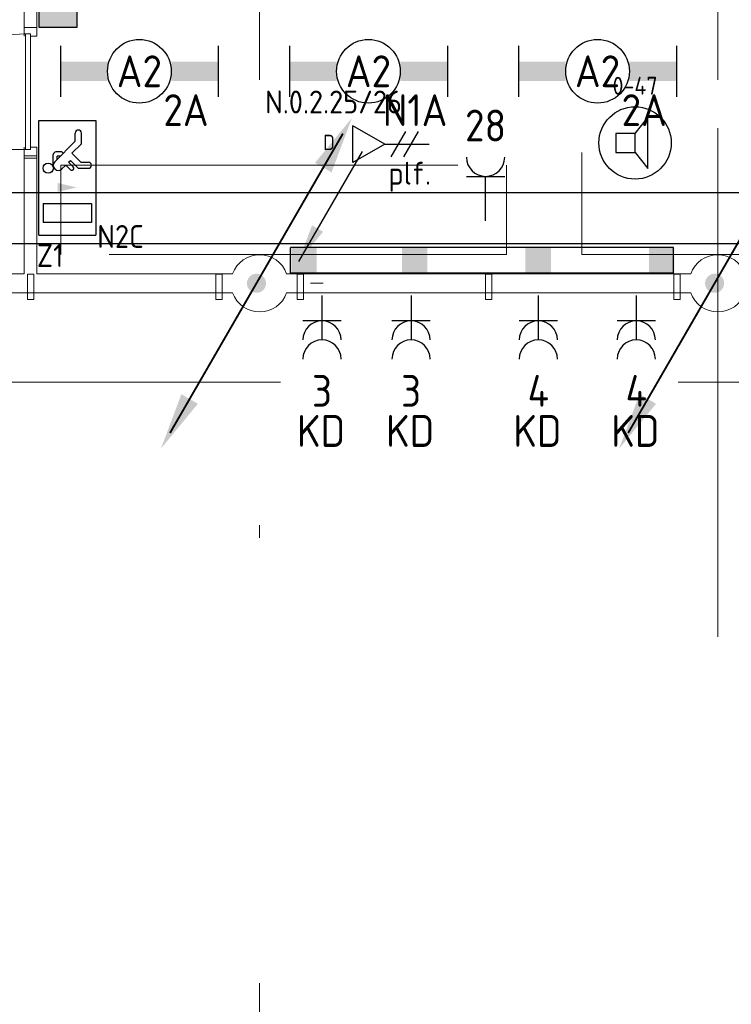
# Model space of a CAD drawing. Header units: millimetres. Extents: x -39149 to 267781, y -2340 to 58540.
# Tile 234 of 244: x 48526 to 54118, y 30633 to 38372. Entities that reach past the tile are written whole.
import ezdxf
from ezdxf.enums import TextEntityAlignment as Align

# ---------------------------------------------------------------- set-up
doc = ezdxf.new("R2010")
doc.units = ezdxf.units.MM
doc.header["$LTSCALE"] = 100
doc.header["$MEASUREMENT"] = 0
for name, pattern in [('B0605', [141, 70, -35, 1, -35]), ('B0701', [46.823999, 31.199999, -15.624]), ('B0703', [93.740001, 62.5, -31.240001])]:
    doc.linetypes.add(name, pattern=pattern)
for name, color, linetype in [('00  Bestaand', 7, 'Continuous'), ('00  Bestaande kolommen', 7, 'Continuous'), ('22 C Binnenwanden', 7, 'Continuous'), ('22 NC Binnenwanden', 7, 'Continuous'), ('22 NC Binnenwanden Deuren', 7, 'Continuous'), ('82 Interieur', 7, 'Continuous'), ('A Stramien', 7, 'Continuous'), ('AL$1A---_ALGEMEEN', 8, 'Continuous'), ('EL6122--_L', 4, 'Continuous'), ('EL6131--_KG', 3, 'Continuous'), ('EL6212--_LAAGSPANNING', 3, 'Continuous'), ('EL6222--_KRACHT_230', 3, 'Continuous'), ('EL6311--_LICHT_BINNEN', 3, 'Continuous'), ('EL6321--_NOODLICHT_DECEN', 3, 'Continuous'), ('EL6421--_GELUID', 3, 'Continuous'), ('EL6441--_DATACOM', 3, 'Continuous'), ('EM6131--bestaand', 7, 'Continuous'), ('handhaven - AL$1A---_ALGEMEEN', 8, 'Continuous')]:
    doc.layers.add(name, color=color, linetype=linetype)
doc.styles.add('buro-012', font='isocp.shx', dxfattribs={"height": 120})
doc.styles.add('BURO-018', font='isocp.shx', dxfattribs={"height": 180})
doc.styles.add('BURO-025', font='isocp.shx', dxfattribs={"height": 250})
doc.styles.add('buro-035', font='isocp.shx', dxfattribs={"height": 350})
doc.styles.add('GENERATED_STYLE_3', font='swiss.ttf', dxfattribs={"width": 0.96})
doc.styles.add('STABICAD-012', font='ISOCP.SHX', dxfattribs={"height": 1.2})

# ---------------------------------------------------------------- blocks, each defined once
blk = doc.blocks.new('Wall_58_7', base_point=(68411.5, 36300))
at = {"layer": '00  Bestaand', "color": 8, "linetype": 'Continuous', "lineweight": 0}
for p, q in [((48561.5, 36375), (43500.1, 36375)), ((50199.3, 36375), (48661.5, 36375)), ((53799.3, 36375), (50623.6, 36375)), ((43500.1, 36225), (50199.3, 36225)), ((50623.6, 36225), (53799.3, 36225))]:
    blk.add_line(p, q, dxfattribs=at)
blk = doc.blocks.new('Wall_207_7', base_point=(50066.5, 36373.2))
at = {"layer": '00  Bestaand', "color": 8, "linetype": 'Continuous', "lineweight": 0}
for p, q in [((50116.5, 36373.2), (50066.5, 36373.2)), ((50066.5, 36373.2), (50066.5, 36173.2)), ((50116.5, 36173.2), (50116.5, 36373.2)), ((50066.5, 36173.2), (50116.5, 36173.2))]:
    blk.add_line(p, q, dxfattribs=at)
blk = doc.blocks.new('Wall_208_7', base_point=(48586.5, 36373.2))
at = {"layer": '00  Bestaand', "color": 8, "linetype": 'Continuous', "lineweight": 0}
for p, q in [((48636.5, 36373.2), (48586.5, 36373.2)), ((48586.5, 36373.2), (48586.5, 36173.2)), ((48636.5, 36173.2), (48636.5, 36373.2)), ((48586.5, 36173.2), (48636.5, 36173.2))]:
    blk.add_line(p, q, dxfattribs=at)
blk = doc.blocks.new('Wall_243_7', base_point=(50756.5, 36373.2))
at = {"layer": '00  Bestaand', "color": 8, "linetype": 'Continuous', "lineweight": 0}
for p, q in [((50756.5, 36373.2), (50706.5, 36373.2)), ((50706.5, 36373.2), (50706.5, 36173.2)), ((50756.5, 36173.2), (50756.5, 36373.2)), ((50706.5, 36173.2), (50756.5, 36173.2))]:
    blk.add_line(p, q, dxfattribs=at)
blk = doc.blocks.new('Wall_244_7', base_point=(53666.5, 36373.2))
at = {"layer": '00  Bestaand', "color": 8, "linetype": 'Continuous', "lineweight": 0}
for p, q in [((53716.5, 36373.2), (53666.5, 36373.2)), ((53666.5, 36373.2), (53666.5, 36173.2)), ((53716.5, 36173.2), (53716.5, 36373.2)), ((53666.5, 36173.2), (53716.5, 36173.2))]:
    blk.add_line(p, q, dxfattribs=at)
blk = doc.blocks.new('Wall_245_7', base_point=(52186.5, 36373.2))
at = {"layer": '00  Bestaand', "color": 8, "linetype": 'Continuous', "lineweight": 0}
for p, q in [((52236.5, 36373.2), (52186.5, 36373.2)), ((52186.5, 36373.2), (52186.5, 36173.2)), ((52236.5, 36173.2), (52236.5, 36373.2)), ((52186.5, 36173.2), (52236.5, 36173.2))]:
    blk.add_line(p, q, dxfattribs=at)
blk = doc.blocks.new('Wall_275_7', base_point=(48611.5, 38319.8))
at = {"layer": '22 C Binnenwanden', "color": 8, "linetype": 'Continuous', "lineweight": 0}
for p, q in [((48561.5, 42825), (48561.5, 38319.8)), ((48661.5, 38319.8), (48661.5, 42825))]:
    blk.add_line(p, q, dxfattribs=at)
blk = doc.blocks.new('Wall_276_7', base_point=(48561.5, 36300))
at = {"layer": '22 C Binnenwanden', "color": 8, "linetype": 'Continuous', "lineweight": 0}
for p, q in [((48661.5, 37282.8), (48561.5, 37282.8)), ((48561.5, 37282.8), (48561.5, 36375)), ((48661.5, 36375), (48661.5, 37282.8))]:
    blk.add_line(p, q, dxfattribs=at)
blk = doc.blocks.new('D1a bi h 14_27')
at = {"layer": '22 NC Binnenwanden Deuren', "color": 8, "linetype": 'Continuous', "lineweight": 0}
for p, q in [((-453.5, -10), (-453.5, 897)), ((-503.5, 0), (-436.5, 0)), ((-503.5, 0), (-503.5, -100)), ((-503.5, 0), (-503.5, -100)), ((-453.5, -10), (-453.5, 0)), ((436.5, 0), (503.5, 0)), ((453.5, -10), (453.5, 0)), ((503.5, -100), (503.5, 0)), ((503.5, 0), (503.5, -100)), ((-453.5, -10), (453.5, -10)), ((-453.5, -50), (-453.5, -10)), ((453.5, -50), (-453.5, -50)), ((-436.5, -50), (-436.5, -100)), ((436.5, -50), (436.5, -100)), ((453.5, -10), (453.5, -50)), ((-503.5, -100), (-436.5, -100)), ((436.5, -100), (503.5, -100))]:
    blk.add_line(p, q, dxfattribs=at)
blk.add_arc((-453.5, -10), 907, 0, 90, dxfattribs=at)
blk = doc.blocks.new('Wall_277_7', base_point=(48611.5, 37282.8))
at = {"layer": '22 NC Binnenwanden', "color": 8, "linetype": 'Continuous', "lineweight": 0}
for p, q in [((48561.5, 38319.8), (48561.5, 38309.8)), ((48561.5, 38309.8), (48661.5, 38309.8)), ((48661.5, 38309.8), (48661.5, 38319.8)), ((48561.5, 37302.8), (48661.5, 37302.8)), ((48561.5, 37302.8), (48561.5, 37282.8)), ((48561.5, 37282.8), (48661.5, 37282.8)), ((48661.5, 37282.8), (48661.5, 37302.8))]:
    blk.add_line(p, q, dxfattribs=at)
at = {"layer": '22 NC Binnenwanden Deuren', "color": 1, "linetype": 'Continuous', "lineweight": 0, "zscale": 1000, "rotation": 90}
blk.add_blockref('D1a bi h 14_27', (48561.5, 37806.3), dxfattribs=at)
blk = doc.blocks.new('Column_15_7', base_point=(50411.5, 36300))
at = {"layer": '00  Bestaande kolommen', "color": 8, "linetype": 'Continuous', "lineweight": 0}
for start, end in [(19.47122, 160.52878), (199.47122, 340.52878)]:
    blk.add_arc((50411.5, 36300), 225, start, end, dxfattribs=at)
blk = doc.blocks.new('Column_16_7', base_point=(54011.5, 36300))
at = {"layer": '00  Bestaande kolommen', "color": 8, "linetype": 'Continuous', "lineweight": 0}
for start, end in [(19.47122, 160.52878), (199.47122, 340.52878)]:
    blk.add_arc((54011.5, 36300), 225, start, end, dxfattribs=at)
blk = doc.blocks.new('Standard grid marker_2')
at = {"layer": 'A Stramien', "color": 8, "linetype": 'B0605', "lineweight": 0}
blk.add_line((4000, 0), (72400, 0), dxfattribs=at)
at = {"layer": 'A Stramien', "color": 4, "lineweight": 0, "style": 'GENERATED_STYLE_3'}
blk.add_attdef('AC_MARKERTEXT_1', text='', height=100, dxfattribs=at).set_placement((-139.2, -80), align=Align.BOTTOM_LEFT)
blk = doc.blocks.new('Standard grid marker_18')
at = {"layer": 'A Stramien', "color": 8, "linetype": 'B0605', "lineweight": 0}
blk.add_line((4000, 0), (46394.8, 0), dxfattribs=at)
at = {"layer": 'A Stramien', "color": 4, "lineweight": 0, "style": 'GENERATED_STYLE_3'}
blk.add_attdef('AC_MARKERTEXT_1', text='', height=100, rotation=90, dxfattribs=at).set_placement((-20, -49.7), align=Align.BOTTOM_LEFT)
blk = doc.blocks.new('Standard grid marker_19')
at = {"layer": 'A Stramien', "color": 8, "linetype": 'B0605', "lineweight": 0}
for p, q in [((4000, 0), (11379.7, 0)), ((11379.7, 0), (15379.7, 0))]:
    blk.add_line(p, q, dxfattribs=at)
at = {"layer": 'A Stramien', "color": 4, "lineweight": 0, "style": 'GENERATED_STYLE_3'}
blk.add_attdef('AC_MARKERTEXT_1', text='', height=100, rotation=90, dxfattribs=at).set_placement((-20, -35.3), align=Align.BOTTOM_LEFT)
blk = doc.blocks.new('Wall_277_8', base_point=(48611.5, 37282.8))
at = {"layer": '22 NC Binnenwanden', "color": 8, "linetype": 'Continuous', "lineweight": 0}
for p, q in [((48561.5, 38319.8), (48561.5, 38309.8)), ((48561.5, 38309.8), (48661.5, 38309.8)), ((48661.5, 38309.8), (48661.5, 38319.8)), ((48561.5, 37302.8), (48661.5, 37302.8)), ((48561.5, 37302.8), (48561.5, 37282.8)), ((48561.5, 37282.8), (48661.5, 37282.8)), ((48661.5, 37282.8), (48661.5, 37302.8))]:
    blk.add_line(p, q, dxfattribs=at)
at = {"layer": '22 NC Binnenwanden Deuren', "color": 1, "linetype": 'Continuous', "lineweight": 0, "zscale": 1000, "rotation": 90}
blk.add_blockref('D1a bi h 14_27', (48561.5, 37806.3), dxfattribs=at)
blk = doc.blocks.new('1115C2J')
at = {"color": 0, "linetype": 'Continuous'}
for p, q in [((-4.5, 5.5), (4.5, 5.5)), ((-4.5, 1), (-4.5, 5.5)), ((4.5, 1), (4.5, 5.5)), ((-1.24, 4.309), (-1.24, 4.91)), ((-0.76, 4.11), (-0.76, 4.91)), ((2, 5.15), (3.5, 5.15)), ((2, 1.35), (2, 5.15)), ((3.5, 5.15), (3.5, 1.35)), ((-2.681, 4.35), (-3.52, 4.35)), ((-2.88, 3.87), (-3.52, 3.87)), ((-1.271, 2.261), (-2.88, 3.87)), ((-1.94, 3.609), (-2.681, 4.35)), ((-1.24, 4.309), (-1.94, 3.609)), ((-1.374, 3.496), (-0.76, 4.11)), ((-1.233, 3.354), (-1.374, 3.496)), ((-0.872, 3.715), (-1.233, 3.354)), ((-0.646, 3.489), (-1.007, 3.128)), ((-0.705, 2.827), (-1.007, 3.128)), ((-1.94, 2.93), (-2.04, 2.83)), ((-2.04, 2.83), (-2.04, 2.344)), ((-1.714, 2.704), (-1.72, 2.697)), ((-1.72, 2.697), (-1.72, 2.464)), ((-1.474, 2.464), (-1.72, 2.464)), ((-0.988, 2.144), (-1.84, 2.144)), ((4.5, 1), (-4.5, 1)), ((2, 1.35), (3.5, 1.35))]:
    blk.add_line(p, q, dxfattribs=at)
blk.add_lwpolyline([(0.75, 4, 0, 0.7, 0), (0.75, 2.5, 0.7, 0.7, 0)], format="xyseb", dxfattribs=at)
blk.add_circle((-0.76, 1.75), 0.4, dxfattribs=at)
for centre, radius, start, end in [((-1, 4.91), 0.24, 0, 180), ((-3.52, 4.11), 0.24, 90, 270), ((-0.759, 3.602), 0.16, 315, 135), ((-1.84, 2.344), 0.2, 180, 270), ((-0.988, 2.544), 0.4, 225, 45)]:
    blk.add_arc(centre, radius, start, end, dxfattribs=at)
at = {"color": 0, "linetype": 'Continuous', "style": 'BURO-018'}
for tag, p in [('PANEL', (0, 15.167)), ('CIRCUIT', (0, 12.167)), ('SUBCIRCUIT', (4.5, 12.167)), ('LIGHTFIXTURECODE', (0, 8))]:
    blk.add_attdef(tag, text='', height=1.8, dxfattribs=at).set_placement(p, align=Align.MIDDLE)
blk = doc.blocks.new('*U1903')
at = {"layer": 'handhaven - AL$1A---_ALGEMEEN', "color": 0, "linetype": 'Continuous'}
for p, q in [((-6.2, 2), (-6.2, -2)), ((6.2, 2), (6.2, -2))]:
    blk.add_line(p, q, dxfattribs=at)
blk.add_circle((0, 0), 2.5, dxfattribs=at)
for points in [[(-2.5, 0.75), (-6.2, 0.75), (-2.5, -0.75), (-6.2, -0.75)], [(2.5, 0.75), (6.2, 0.75), (2.5, -0.75), (6.2, -0.75)]]:
    blk.add_solid(points, dxfattribs=at)
at = {"layer": 'handhaven - AL$1A---_ALGEMEEN', "color": 0, "linetype": 'Continuous', "style": 'BURO-018'}
for tag, p in [('CIRCUIT', (0, 5)), ('PANEL', (0, 5)), ('SUBCIRCUIT', (4.5, 5)), ('LIGHTFIXTURECODE', (0, 0)), ('SWITCHCODE', (4.5, -3))]:
    blk.add_attdef(tag, text='', height=1.8, dxfattribs=at).set_placement(p, align=Align.MIDDLE)
blk = doc.blocks.new('*U1904')
at = {"layer": 'handhaven - AL$1A---_ALGEMEEN', "color": 0, "linetype": 'Continuous'}
for p, q in [((-6.2, 2), (-6.2, -2)), ((6.2, 2), (6.2, -2))]:
    blk.add_line(p, q, dxfattribs=at)
blk.add_circle((0, 0), 2.5, dxfattribs=at)
for points in [[(-2.5, 0.75), (-6.2, 0.75), (-2.5, -0.75), (-6.2, -0.75)], [(2.5, 0.75), (6.2, 0.75), (2.5, -0.75), (6.2, -0.75)]]:
    blk.add_solid(points, dxfattribs=at)
at = {"layer": 'handhaven - AL$1A---_ALGEMEEN', "color": 0, "linetype": 'Continuous', "style": 'BURO-018'}
for tag, p in [('CIRCUIT', (0, 5)), ('PANEL', (0, 5)), ('SUBCIRCUIT', (4.5, 5)), ('LIGHTFIXTURECODE', (0, 0)), ('SWITCHCODE', (4.5, -3))]:
    blk.add_attdef(tag, text='', height=1.8, dxfattribs=at).set_placement(p, align=Align.MIDDLE)
blk = doc.blocks.new('*U1905')
at = {"layer": 'handhaven - AL$1A---_ALGEMEEN', "color": 0, "linetype": 'Continuous'}
for p, q in [((-6.2, 2), (-6.2, -2)), ((6.2, 2), (6.2, -2))]:
    blk.add_line(p, q, dxfattribs=at)
blk.add_circle((0, 0), 2.5, dxfattribs=at)
for points in [[(-2.5, 0.75), (-6.2, 0.75), (-2.5, -0.75), (-6.2, -0.75)], [(2.5, 0.75), (6.2, 0.75), (2.5, -0.75), (6.2, -0.75)]]:
    blk.add_solid(points, dxfattribs=at)
at = {"layer": 'handhaven - AL$1A---_ALGEMEEN', "color": 0, "linetype": 'Continuous', "style": 'BURO-018'}
for tag, p in [('CIRCUIT', (0, 5)), ('PANEL', (0, 5)), ('SUBCIRCUIT', (4.5, 5)), ('LIGHTFIXTURECODE', (0, 0)), ('SWITCHCODE', (4.5, -3))]:
    blk.add_attdef(tag, text='', height=1.8, dxfattribs=at).set_placement(p, align=Align.MIDDLE)
blk = doc.blocks.new('E00099')
at = {"color": 0, "linetype": 'Continuous'}
blk.add_line((5, 8.66), (0, 0), dxfattribs=at)
blk.add_lwpolyline([(0, 0, 0, 1, 0), (1.5, 2.598, 1, 1, 0)], format="xyseb", dxfattribs=at)
blk = doc.blocks.new('E00153')
at = {"color": 0, "linetype": 'Continuous'}
for p, q in [((-1.443, 7), (1.443, 7)), ((0, 4.5), (-1.443, 7)), ((0, 4.5), (1.443, 7)), ((-1, 4), (1, 2.845)), ((0, 4.5), (0, 1)), ((-1, 3), (1, 1.845))]:
    blk.add_line(p, q, dxfattribs=at)
at = {"color": 7, "style": 'BURO-018'}
for tag, p in [('COMMENT1', (-6, 12)), ('COMMENT2', (6, 12)), ('DATACOM1', (-6, 9)), ('DATACOM2', (6, 9))]:
    blk.add_attdef(tag, text='', height=1.8, dxfattribs=at).set_placement(p, align=Align.MIDDLE)
at = {"color": 0, "style": 'BURO-018'}
blk.add_attdef('TEXT1', text='', height=1.8, dxfattribs=at).set_placement((2.5, 6), align=Align.MIDDLE)
at = {"color": 0, "linetype": 'Continuous', "style": 'BURO-018', "flags": 1}
blk.add_attdef('ARTICLECODE', text='', height=1.8, dxfattribs=at).set_placement((0, 0), align=Align.MIDDLE)
blk = doc.blocks.new('111304A')
at = {"layer": 'AL$1A---_ALGEMEEN', "color": 0, "linetype": 'Continuous'}
for p, q in [((0, 1), (0, 4.5)), ((-1.5, 3), (1.5, 3))]:
    blk.add_line(p, q, dxfattribs=at)
for centre in [(0, 6), (0, 4.5)]:
    blk.add_arc(centre, 1.5, 180, 0, dxfattribs=at)
at = {"layer": 'AL$1A---_ALGEMEEN', "color": 0, "linetype": 'Continuous', "style": 'BURO-018'}
for tag, p in [('CIRCUIT', (0, 8.5)), ('PANEL', (0, 8.5)), ('SUBCIRCUIT', (4.5, 8.5))]:
    blk.add_attdef(tag, text='', height=1.8, dxfattribs=at).set_placement(p, align=Align.MIDDLE)
at = {"layer": 'AL$1A---_ALGEMEEN', "color": 0, "linetype": 'Continuous', "style": 'BURO-018', "flags": 1}
for tag, p in [('POWERCODE', (13, 8.5)), ('ARTICLECODE', (0, 0))]:
    blk.add_attdef(tag, text='', height=1.8, dxfattribs=at).set_placement(p, align=Align.MIDDLE)
blk = doc.blocks.new('111304')
at = {"color": 0, "linetype": 'Continuous'}
for p, q in [((-1.5, 4.5), (1.5, 4.5)), ((0, 1), (0, 4.5))]:
    blk.add_line(p, q, dxfattribs=at)
blk.add_arc((0, 6), 1.5, 180, 0, dxfattribs=at)
at = {"color": 0, "linetype": 'Continuous', "style": 'BURO-018'}
for tag, p in [('PANEL', (0, 11.5)), ('CIRCUIT', (0, 8.5)), ('SUBCIRCUIT', (4.5, 8.5))]:
    blk.add_attdef(tag, text='', height=1.8, dxfattribs=at).set_placement(p, align=Align.MIDDLE)
at = {"color": 0, "linetype": 'Continuous', "style": 'BURO-018', "flags": 1}
for tag, p in [('POWERCODE', (13, 8.5)), ('ARTICLECODE', (0, 0))]:
    blk.add_attdef(tag, text='', height=1.8, dxfattribs=at).set_placement(p, align=Align.MIDDLE)
blk = doc.blocks.new('E00497')
at = {"color": 0}
for p, q in [((0, 0.75), (1, 2)), ((1, -2), (1, 2)), ((0, 0.75), (-1.5, 0.75)), ((0, -0.75), (0, 0.75)), ((-1.5, -0.75), (0, -0.75)), ((0, -0.75), (1, -2))]:
    blk.add_line(p, q, dxfattribs=at)
blk.add_line((-1.5, 0.75), (-1.5, -0.75))
blk.add_circle((0, 0), 2.841, dxfattribs=at)
at = {"color": 0, "linetype": 'Continuous', "style": 'BURO-018'}
blk.add_attdef('TEXT1', text='', height=1.8, dxfattribs=at).set_placement((0, 4.5), align=Align.MIDDLE)
at = {"color": 0, "linetype": 'Continuous', "style": 'BURO-018', "flags": 1}
blk.add_attdef('ARTICLECODE', text='', height=1.8, dxfattribs=at).set_placement((0, 0), align=Align.MIDDLE)
blk = doc.blocks.new('1116A4C')
at = {"color": 0, "linetype": 'Continuous'}
for p, q in [((-5, 4), (-5, 1)), ((5, 4), (-5, 4)), ((5, 1), (5, 4)), ((-5, 1), (5, 1))]:
    blk.add_line(p, q, dxfattribs=at)
blk.add_solid([(-5, 4), (-5, 1), (5, 4), (5, 1)], dxfattribs=at)
at = {"color": 0, "linetype": 'Continuous', "style": 'BURO-018'}
for tag, p in [('PANEL', (0, 15)), ('CIRCUIT', (0, 9)), ('SUBCIRCUIT', (4.5, 9)), ('PANELNAME', (0, 6))]:
    blk.add_attdef(tag, text='', height=1.8, dxfattribs=at).set_placement(p, align=Align.MIDDLE)
at = {"color": 0, "linetype": 'Continuous', "style": 'BURO-018', "flags": 1}
blk.add_attdef('ARTICLECODE', text='', height=1.8, dxfattribs=at).set_placement((0, 0), align=Align.MIDDLE)
at = {"layer": 'EL6222--_KRACHT_230', "color": 1, "style": 'STABICAD-012', "flags": 1}
blk.add_attdef('CASCADINGPANEL', text='', height=1.8, dxfattribs=at).set_placement((395.391, 125.983), align=Align.MIDDLE_CENTER)
blk = doc.blocks.new('P6122003')
at = {"linetype": 'Continuous'}
for points in [[(7.5, 12.99, 0, 1.5, 0), (5.25, 9.093, 1.5, 1.5, 0)], [(-7.5, -12.99, 0, 1.5, 0), (-5.25, -9.093, 1.5, 1.5, 0)]]:
    blk.add_lwpolyline(points, format="xyseb", dxfattribs=at)
at = {"linetype": 'Continuous', "const_width": 0.15}
for points in [[(0, 0), (6.794, 11.768)], [(-6.794, -11.768), (0, 0)]]:
    blk.add_lwpolyline(points, dxfattribs=at)
at = {"const_width": 0.75}
blk.add_lwpolyline([(-0.375, 0, 1), (0.375, 0, 1)], format="xyb", close=True, dxfattribs=at)

msp = doc.modelspace()

# ---------------------------------------------------------------- linework, layer by layer
at = {"layer": '00  Bestaand', "color": 8, "linetype": 'B0703', "lineweight": 0}
msp.add_line((69324.1, 35523), (43500.1, 35523), dxfattribs=at)
at = {"layer": '82 Interieur', "color": 8, "linetype": 'B0701', "lineweight": 0}
for p, q in [((57442.2, 37327.7), (52942.2, 37327.7)), ((52942.2, 37327.7), (52942.2, 36527.7)), ((48850.1, 37227.5), (52350.1, 37227.5)), ((48850.1, 36527.5), (48850.1, 37227.5)), ((52350.1, 37227.5), (52350.1, 36527.5)), ((52350.1, 36527.5), (48850.1, 36527.5)), ((52942.2, 36527.7), (57442.2, 36527.7))]:
    msp.add_line(p, q, dxfattribs=at)
at = {"layer": 'EL6131--_KG'}
for p, q in [((57716.5, 37012.3), (39861.7, 37012.3)), ((57716.5, 37012.3), (39861.7, 37012.3)), ((18756.5, 36612.3), (68106, 36612.3)), ((53664.2, 36580.9), (50654.2, 36580.9)), ((50654.2, 36380.9), (50654.2, 36580.9)), ((53664.2, 36580.9), (50654.2, 36580.9)), ((50654.2, 36380.9), (50654.2, 36580.9)), ((53664.2, 36380.9), (53664.2, 36580.9)), ((53664.2, 36380.9), (53664.2, 36580.9)), ((53664.2, 36380.9), (50654.2, 36380.9)), ((53664.2, 36380.9), (50654.2, 36380.9))]:
    msp.add_line(p, q, dxfattribs=at)
for points in [[(50860.4, 36580.9), (50860.4, 36380.9), (50660.4, 36580.9), (50660.4, 36380.9)], [(50860.4, 36580.9), (50860.4, 36380.9), (50660.4, 36580.9), (50660.4, 36380.9)], [(51730.4, 36580.9), (51730.4, 36380.9), (51530.4, 36580.9), (51530.4, 36380.9)], [(51730.4, 36580.9), (51730.4, 36380.9), (51530.4, 36580.9), (51530.4, 36380.9)], [(52700.4, 36580.9), (52700.4, 36380.9), (52500.4, 36580.9), (52500.4, 36380.9)], [(52700.4, 36580.9), (52700.4, 36380.9), (52500.4, 36580.9), (52500.4, 36380.9)], [(53670.4, 36580.9), (53670.4, 36380.9), (53470.4, 36580.9), (53470.4, 36380.9)], [(53670.4, 36580.9), (53670.4, 36380.9), (53470.4, 36580.9), (53470.4, 36380.9)]]:
    msp.add_solid(points, dxfattribs=at)

# ---------------------------------------------------------------- block references
at = {"layer": '00  Bestaand', "color": 1, "lineweight": 0}
msp.add_blockref('Wall_58_7', (68411.5, 36300), dxfattribs=at)
at = {"layer": '00  Bestaand', "color": 251, "lineweight": 0}
for name, p in [('Wall_208_7', (48586.5, 36373.2)), ('Wall_207_7', (50066.5, 36373.2)), ('Wall_243_7', (50756.5, 36373.2)), ('Wall_245_7', (52186.5, 36373.2)), ('Wall_244_7', (53666.5, 36373.2))]:
    msp.add_blockref(name, p, dxfattribs=at)
at = {"layer": '00  Bestaande kolommen', "color": 3, "lineweight": 0}
for name, p in [('Column_15_7', (50411.5, 36300)), ('Column_16_7', (54011.5, 36300))]:
    msp.add_blockref(name, p, dxfattribs=at)
at = {"layer": '22 C Binnenwanden', "color": 1, "lineweight": 0}
for name, p in [('Wall_275_7', (48611.5, 38319.8)), ('Wall_276_7', (48561.5, 36300))]:
    msp.add_blockref(name, p, dxfattribs=at)
at = {"layer": '22 NC Binnenwanden', "color": 1, "lineweight": 0}
for name in ['Wall_277_7', 'Wall_277_8']:
    msp.add_blockref(name, (48611.5, 37282.8), dxfattribs=at)
at = {"layer": 'A Stramien', "color": 1, "linetype": 'Continuous', "lineweight": 0, "zscale": 1000, "rotation": 270}
for name, p in [('Standard grid marker_18', (50411.5, 48900)), ('Standard grid marker_19', (54011.5, 48900))]:
    msp.add_blockref(name, p, dxfattribs=at)
at = {"layer": 'A Stramien', "color": 1, "linetype": 'Continuous', "lineweight": 0, "zscale": 1000}
msp.add_blockref('Standard grid marker_2', (-5988.5, 36300), dxfattribs=at)
at = {"layer": 'EL6122--_L', "xscale": 100, "yscale": 100, "zscale": 100}
for p in [(50386.5, 36300.3), (53986.5, 36300.3)]:
    msp.add_blockref('P6122003', p, dxfattribs=at)
at = {"layer": 'EL6212--_LAAGSPANNING', "linetype": 'Continuous'}
ref = msp.add_blockref('1116A4C', (48577.9, 38813.4), dxfattribs=dict(at, xscale=100, yscale=100, zscale=100, rotation=270))
ref.add_attrib('PANELNAME', 'KD', dxfattribs={"layer": '0', "color": 0, "linetype": 'ByBlock', "height": 350, "style": 'buro-035'}).set_placement((49401.2, 38908.5), align=Align.MIDDLE)
at = {"layer": 'EL6222--_KRACHT_230', "linetype": 'Continuous'}
ref = msp.add_blockref('111304', (52186.9, 36690.9), dxfattribs=dict(at, xscale=100, yscale=100, zscale=100))
ref.add_attrib('CIRCUIT', '28', dxfattribs={"layer": '0', "linetype": 'ByBlock', "height": 250, "style": 'BURO-025'}).set_placement((52186.9, 37540.9), align=Align.MIDDLE)
ref = msp.add_blockref('111304', (52186.9, 36690.9), dxfattribs=dict(at, xscale=100, yscale=100, zscale=100))
ref.add_attrib('CIRCUIT', '28', dxfattribs={"layer": '0', "linetype": 'ByBlock', "height": 250, "style": 'BURO-025'}).set_placement((52186.9, 37540.9), align=Align.MIDDLE)
ref = msp.add_blockref('111304A', (50901.5, 36305.1), dxfattribs=dict(at, xscale=100, yscale=100, zscale=100, rotation=180))
ref.add_attrib('CIRCUIT', '3', dxfattribs={"layer": '0', "linetype": 'ByBlock', "height": 250, "style": 'BURO-025'}).set_placement((50901.5, 35455.1), align=Align.MIDDLE)
ref.add_attrib('PANEL', 'KD', dxfattribs={"layer": '0', "linetype": 'ByBlock', "height": 250, "style": 'BURO-025'}).set_placement((50894.4, 35140.1), align=Align.MIDDLE)
ref = msp.add_blockref('111304A', (51601.4, 36305.1), dxfattribs=dict(at, xscale=100, yscale=100, zscale=100, rotation=180))
ref.add_attrib('CIRCUIT', '3', dxfattribs={"layer": '0', "linetype": 'ByBlock', "height": 250, "style": 'BURO-025'}).set_placement((51601.4, 35455.1), align=Align.MIDDLE)
ref.add_attrib('PANEL', 'KD', dxfattribs={"layer": '0', "linetype": 'ByBlock', "height": 250, "style": 'BURO-025'}).set_placement((51594.2, 35140.1), align=Align.MIDDLE)
ref = msp.add_blockref('111304A', (52601.2, 36305.1), dxfattribs=dict(at, xscale=100, yscale=100, zscale=100, rotation=180))
ref.add_attrib('CIRCUIT', '4', dxfattribs={"layer": '0', "linetype": 'ByBlock', "height": 250, "style": 'BURO-025'}).set_placement((52601.2, 35455.1), align=Align.MIDDLE)
ref.add_attrib('PANEL', 'KD', dxfattribs={"layer": '0', "linetype": 'ByBlock', "height": 250, "style": 'BURO-025'}).set_placement((52594.1, 35140.1), align=Align.MIDDLE)
ref = msp.add_blockref('111304A', (53371, 36305.1), dxfattribs=dict(at, xscale=100, yscale=100, zscale=100, rotation=180))
ref.add_attrib('CIRCUIT', '4', dxfattribs={"layer": '0', "linetype": 'ByBlock', "height": 250, "style": 'BURO-025'}).set_placement((53371, 35455.1), align=Align.MIDDLE)
ref.add_attrib('PANEL', 'KD', dxfattribs={"layer": '0', "linetype": 'ByBlock', "height": 250, "style": 'BURO-025'}).set_placement((53363.9, 35140.1), align=Align.MIDDLE)
at = {"layer": 'EL6311--_LICHT_BINNEN', "linetype": 'Continuous'}
ref = msp.add_blockref('*U1903', (49466.6, 37966.6), dxfattribs=dict(at, xscale=100, yscale=100, zscale=100))
ref.add_attrib('LIGHTFIXTURECODE', 'A2', dxfattribs={"layer": '0', "linetype": 'ByBlock', "height": 250, "style": 'BURO-025'}).set_placement((49466.6, 37966.6), align=Align.MIDDLE)
ref.add_attrib('CIRCUIT', '2A', dxfattribs={"layer": '0', "linetype": 'ByBlock', "height": 250, "style": 'BURO-025'}).set_placement((49833, 37661.1), align=Align.MIDDLE)
ref = msp.add_blockref('*U1904', (51266.6, 37966.6), dxfattribs=dict(at, xscale=100, yscale=100, zscale=100))
ref.add_attrib('LIGHTFIXTURECODE', 'A2', dxfattribs={"layer": '0', "linetype": 'ByBlock', "height": 250, "style": 'BURO-025'}).set_placement((51266.6, 37966.6), align=Align.MIDDLE)
ref.add_attrib('CIRCUIT', 'N1A', dxfattribs={"layer": '0', "linetype": 'ByBlock', "height": 250, "style": 'BURO-025'}).set_placement((51633, 37661.1), align=Align.MIDDLE)
ref = msp.add_blockref('*U1905', (53066.6, 37966.6), dxfattribs=dict(at, xscale=100, yscale=100, zscale=100))
ref.add_attrib('LIGHTFIXTURECODE', 'A2', dxfattribs={"layer": '0', "linetype": 'ByBlock', "height": 250, "style": 'BURO-025'}).set_placement((53066.6, 37966.6), align=Align.MIDDLE)
ref.add_attrib('CIRCUIT', '2A', dxfattribs={"layer": '0', "linetype": 'ByBlock', "height": 250, "style": 'BURO-025'}).set_placement((53433, 37661.1), align=Align.MIDDLE)
at = {"layer": 'EL6321--_NOODLICHT_DECEN', "linetype": 'Continuous'}
ref = msp.add_blockref('1115C2J', (48575.6, 37128.6), dxfattribs=dict(at, xscale=100, yscale=100, zscale=100, rotation=270))
ref.add_attrib('LIGHTFIXTURECODE', 'Z1', dxfattribs={"layer": '0', "color": 3, "linetype": 'ByBlock', "height": 180, "style": 'BURO-018'}).set_placement((48765.6, 36518.6), align=Align.MIDDLE)
ref.add_attrib('CIRCUIT', 'N2C', dxfattribs={"layer": '0', "color": 3, "linetype": 'ByBlock', "height": 180, "style": 'BURO-018'}).set_placement((49318.7, 36668.6), align=Align.MIDDLE)
at = {"layer": 'EL6421--_GELUID', "linetype": 'Continuous'}
ref = msp.add_blockref('E00497', (53361.4, 37403.5), dxfattribs=dict(at, xscale=100, yscale=100, zscale=100))
ref.add_attrib('TEXT1', '0-47', dxfattribs={"layer": '0', "color": 1, "linetype": 'ByBlock', "height": 140, "style": 'buro-012'}).set_placement((53361.4, 37853.5), align=Align.MIDDLE)
at = {"layer": 'EL6441--_DATACOM', "linetype": 'Continuous'}
ref = msp.add_blockref('E00153', (51844.1, 37394.3), dxfattribs=dict(at, xscale=100, yscale=100, zscale=100, rotation=90))
ref.add_attrib('ARTICLECODE', 'plf.', dxfattribs={"layer": '0', "color": 3, "linetype": 'ByBlock', "height": 180, "style": 'BURO-018'}).set_placement((51591.1, 37138.7), align=Align.MIDDLE)
ref.add_attrib('DATACOM1', 'N.0.2.25/26', dxfattribs={"layer": '0', "color": 1, "linetype": 'ByBlock', "height": 180, "style": 'BURO-018'}).set_placement((50992, 37725.6), align=Align.MIDDLE)
ref.add_attrib('TEXT1', 'D', dxfattribs={"layer": '0', "color": 3, "linetype": 'ByBlock', "height": 120, "style": 'buro-012'}).set_placement((50956.5, 37407.8), align=Align.MIDDLE)
at = {"layer": 'EM6131--bestaand', "xscale": 100, "yscale": 100, "zscale": 100}
msp.add_blockref('E00099', (50716.5, 36470.4), dxfattribs=at)
msp.add_blockref('E00099', (50716.5, 36470.4), dxfattribs=at)

doc.saveas('drawing.dxf')
